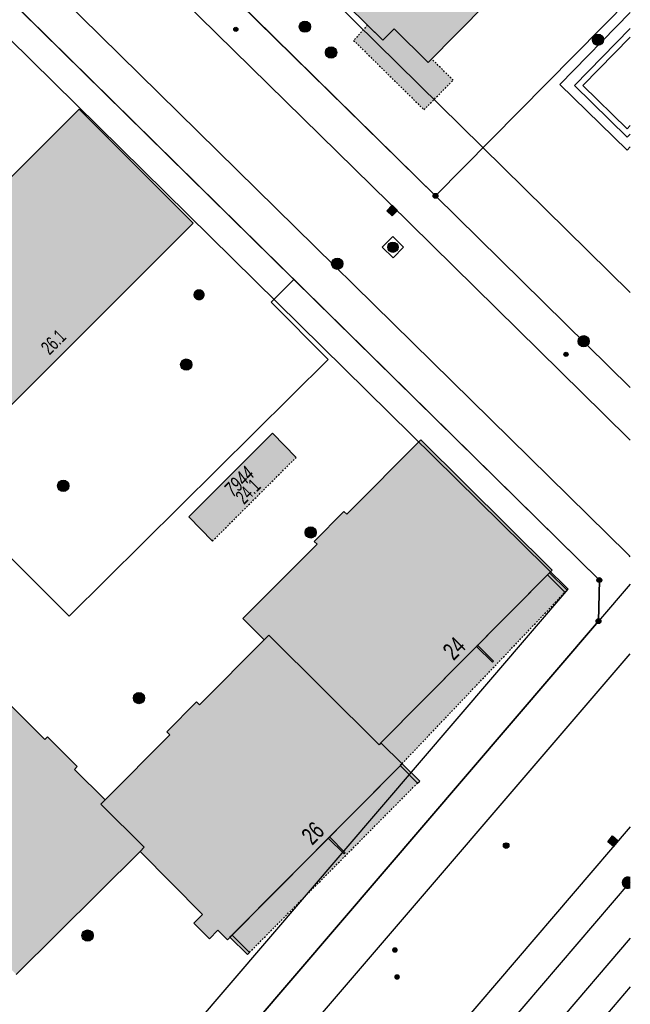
# Model space of a CAD drawing. Header units: metres. Extents: x 2695751 to 2696029, y 1260877 to 1261206.
# Tile 48 of 70: x 2695987 to 2696027, y 1261025 to 1261090. Entities that reach past the tile are written whole.
import ezdxf

# ---------------------------------------------------------------- set-up
doc = ezdxf.new("R2010")
doc.units = ezdxf.units.M
doc.header["$LTSCALE"] = 0.1
doc.linetypes.add('AUSGEZOGEN', pattern=[0])
doc.linetypes.add('VERDECKT2_S2', pattern=[0.36, 0.2, -0.16])
for name, color, linetype in [('Aménagement du territoire_Ligne de distance', 7, 'AUSGEZOGEN'), ('Limites de bien-fonds', 7, 'AUSGEZOGEN'), ('Mensuration officielle_Lignes (Couverture du sol)', 7, 'AUSGEZOGEN'), ('Mensuration officielle_Lignes (Objets divers)', 7, 'AUSGEZOGEN'), ("Mensuration officielle_N° d'assurance", 7, 'AUSGEZOGEN'), ('Mensuration officielle_N° de bâtiment', 7, 'AUSGEZOGEN'), ('Mensuration officielle_Surface (Objets divers)', 7, 'AUSGEZOGEN'), ('Mensuration officielle_Surfaces de bâtiments (Couverture du sol)', 7, 'AUSGEZOGEN'), ('Mensuration officielle_Surfaces de bâtiments (Objets divers)', 7, 'AUSGEZOGEN'), ('Points fixes eau potable', 255, 'AUSGEZOGEN'), ('Points fixes EU', 255, 'AUSGEZOGEN'), ('Points fixes gaz', 255, 'AUSGEZOGEN'), ('Points fixes mensuration officielle', 255, 'AUSGEZOGEN'), ('Points fixes réseau électrique', 255, 'AUSGEZOGEN'), ('Réseau AEW', 8, 'AUSGEZOGEN')]:
    doc.layers.add(name, color=color, linetype=linetype)
doc.styles.add('ARIAL', font='arial.ttf')

msp = doc.modelspace()

# ---------------------------------------------------------------- hatches: boundary and pattern name
at = {"layer": 'Mensuration officielle_Surfaces de bâtiments (Couverture du sol)', "true_color": 0xd2d2d2, "transparency": 33554687}
for points in [[(2696002.64, 1261115.842), (2695992.437, 1261125.884), (2695991.686, 1261125.13), (2695989.401, 1261127.381), (2695981.624, 1261119.476), (2695983.906, 1261117.218), (2695983.153, 1261116.465), (2695993.347, 1261106.416), (2695997.283, 1261102.53), (2696010.964, 1261089.084), (2696011.705, 1261089.822), (2696013.974, 1261087.581), (2696021.77, 1261095.507), (2696019.487, 1261097.744), (2696020.232, 1261098.523), (2696010.038, 1261108.556), (2696008.52, 1261107.008), (2696006.926, 1261108.525), (2696005.524, 1261107.106), (2696007.055, 1261105.582), (2696005.403, 1261103.882), (2695998.039, 1261111.164), (2696001.121, 1261114.258)], [(2695973.487, 1261067.261), (2695981.079, 1261059.658), (2695998.317, 1261076.869), (2695990.73, 1261084.477)], [(2696022.237, 1261053.735), (2696013.498, 1261062.424), (2696008.549, 1261057.463), (2696008.358, 1261057.654), (2696006.38, 1261055.661), (2696006.571, 1261055.47), (2696001.621, 1261050.513), (2696003.051, 1261049.097), (2696003.364, 1261049.412), (2696010.704, 1261042.104), (2696010.832, 1261042.232)], [(2695992.449, 1261038.425), (2695992.159, 1261038.131), (2695995.059, 1261035.273), (2695994.775, 1261034.985), (2695998.947, 1261030.792), (2695998.363, 1261030.211), (2695999.397, 1261029.172), (2695999.971, 1261029.738), (2696000.6, 1261029.101), (2696012.238, 1261040.838), (2696010.832, 1261042.232), (2696010.704, 1261042.104), (2696003.364, 1261049.412), (2696003.051, 1261049.097), (2695998.747, 1261044.752), (2695998.541, 1261044.956), (2695996.571, 1261042.956), (2695996.761, 1261042.767)], [(2695994.775, 1261034.985), (2695995.059, 1261035.273), (2695992.159, 1261038.131), (2695992.449, 1261038.425), (2695990.405, 1261040.455), (2695990.594, 1261040.645), (2695988.599, 1261042.626), (2695988.422, 1261042.449), (2695983.452, 1261047.419), (2695982.276, 1261046.262), (2695982.604, 1261045.93), (2695974.994, 1261038.429), (2695975.129, 1261038.291), (2695986.532, 1261026.783)]]:
    msp.add_hatch(color=254, dxfattribs=at).paths.add_polyline_path(points)
at = {"layer": 'Mensuration officielle_Surfaces de bâtiments (Objets divers)', "true_color": 0xebebeb, "transparency": 33554687}
for points in [[(2696009.94, 1261090.08), (2696009.014, 1261089.057), (2696013.701, 1261084.438), (2696015.647, 1261086.413), (2696014.214, 1261087.825), (2696013.974, 1261087.581), (2696011.705, 1261089.822), (2696010.964, 1261089.084)], [(2696005.188, 1261061.263), (2696003.604, 1261062.872), (2695998.025, 1261057.293), (2695999.609, 1261055.684)], [(2696012.238, 1261040.838), (2696023.099, 1261052.272), (2696023.234, 1261052.403), (2696022.065, 1261053.562), (2696010.832, 1261042.232)], [(2696002.074, 1261028.26), (2696013.276, 1261039.55), (2696013.415, 1261039.683), (2696012.238, 1261040.838), (2696000.769, 1261029.272), (2696001.933, 1261028.118)]]:
    msp.add_hatch(color=7, dxfattribs=at).paths.add_polyline_path(points)
at = {"layer": 'Points fixes eau potable', "transparency": 33554687}
for points in [[(2696019.318, 1261035.252), (2696019.34, 1261035.283), (2696019.355, 1261035.317), (2696019.363, 1261035.354), (2696019.364, 1261035.392), (2696019.357, 1261035.43), (2696019.342, 1261035.465), (2696019.321, 1261035.496), (2696019.294, 1261035.523), (2696019.262, 1261035.543), (2696019.226, 1261035.557), (2696019.189, 1261035.563), (2696019.151, 1261035.562), (2696019.114, 1261035.553), (2696019.08, 1261035.536), (2696019.05, 1261035.514), (2696019.025, 1261035.485), (2696019.006, 1261035.452), (2696018.994, 1261035.416), (2696018.99, 1261035.379), (2696018.993, 1261035.341), (2696019.004, 1261035.304), (2696019.022, 1261035.271), (2696019.046, 1261035.242), (2696019.076, 1261035.218), (2696019.109, 1261035.201), (2696019.146, 1261035.191), (2696019.184, 1261035.189), (2696019.221, 1261035.194), (2696019.257, 1261035.207), (2696019.29, 1261035.226)], [(2696011.631, 1261028.283), (2696011.646, 1261028.271), (2696011.661, 1261028.259), (2696011.677, 1261028.25), (2696011.694, 1261028.242), (2696011.712, 1261028.236), (2696011.731, 1261028.231), (2696011.75, 1261028.229), (2696011.769, 1261028.229), (2696011.788, 1261028.23), (2696011.806, 1261028.233), (2696011.825, 1261028.239), (2696011.842, 1261028.246), (2696011.859, 1261028.254), (2696011.875, 1261028.265), (2696011.89, 1261028.277), (2696011.903, 1261028.29), (2696011.915, 1261028.305), (2696011.926, 1261028.321), (2696011.934, 1261028.338), (2696011.941, 1261028.355), (2696011.947, 1261028.374), (2696011.95, 1261028.392), (2696011.951, 1261028.411), (2696011.951, 1261028.43), (2696011.949, 1261028.449), (2696011.944, 1261028.468), (2696011.938, 1261028.486), (2696011.93, 1261028.503), (2696011.921, 1261028.519), (2696011.909, 1261028.535), (2696011.897, 1261028.549), (2696011.882, 1261028.561), (2696011.867, 1261028.573), (2696011.851, 1261028.582), (2696011.834, 1261028.59), (2696011.816, 1261028.596), (2696011.797, 1261028.601), (2696011.778, 1261028.603), (2696011.759, 1261028.603), (2696011.74, 1261028.602), (2696011.722, 1261028.599), (2696011.703, 1261028.593), (2696011.686, 1261028.586), (2696011.669, 1261028.578), (2696011.653, 1261028.567), (2696011.638, 1261028.555), (2696011.625, 1261028.542), (2696011.613, 1261028.527), (2696011.602, 1261028.511), (2696011.594, 1261028.494), (2696011.587, 1261028.477), (2696011.581, 1261028.458), (2696011.578, 1261028.44), (2696011.577, 1261028.421), (2696011.577, 1261028.402), (2696011.579, 1261028.383), (2696011.584, 1261028.364), (2696011.59, 1261028.346), (2696011.598, 1261028.329), (2696011.607, 1261028.313), (2696011.619, 1261028.297)]]:
    msp.add_hatch(color=7, dxfattribs=at).paths.add_polyline_path(points)
at = {"layer": 'Points fixes EU', "transparency": 33554687}
for color, points in [(7, [(2696006.14, 1261089.974), (2696006.132, 1261090.049), (2696006.11, 1261090.122), (2696006.073, 1261090.188), (2696006.023, 1261090.245), (2696005.963, 1261090.292), (2696005.895, 1261090.325), (2696005.822, 1261090.344), (2696005.746, 1261090.348), (2696005.671, 1261090.337), (2696005.6, 1261090.31), (2696005.535, 1261090.27), (2696005.48, 1261090.218), (2696005.437, 1261090.156), (2696005.407, 1261090.086), (2696005.392, 1261090.012), (2696005.392, 1261089.936), (2696005.407, 1261089.861), (2696005.437, 1261089.792), (2696005.48, 1261089.729), (2696005.535, 1261089.677), (2696005.6, 1261089.637), (2696005.671, 1261089.611), (2696005.746, 1261089.599), (2696005.822, 1261089.603), (2696005.895, 1261089.622), (2696005.963, 1261089.655), (2696006.023, 1261089.702), (2696006.073, 1261089.759), (2696006.11, 1261089.826), (2696006.132, 1261089.898)]), (7, [(2696025.549, 1261089.378), (2696025.488, 1261089.423), (2696025.419, 1261089.455), (2696025.346, 1261089.472), (2696025.27, 1261089.475), (2696025.195, 1261089.461), (2696025.124, 1261089.433), (2696025.061, 1261089.392), (2696025.007, 1261089.338), (2696024.965, 1261089.275), (2696024.937, 1261089.205), (2696024.924, 1261089.13), (2696024.925, 1261089.054), (2696024.942, 1261088.98), (2696024.974, 1261088.911), (2696025.019, 1261088.85), (2696025.075, 1261088.799), (2696025.14, 1261088.76), (2696025.212, 1261088.735), (2696025.287, 1261088.726), (2696025.363, 1261088.731), (2696025.436, 1261088.752), (2696025.503, 1261088.787), (2696025.562, 1261088.835), (2696025.61, 1261088.894), (2696025.645, 1261088.961), (2696025.666, 1261089.034), (2696025.672, 1261089.109), (2696025.663, 1261089.185), (2696025.638, 1261089.256), (2696025.6, 1261089.322)]), (253, [(2696007.888, 1261088.256), (2696007.88, 1261088.332), (2696007.857, 1261088.405), (2696007.82, 1261088.472), (2696007.77, 1261088.531), (2696007.709, 1261088.578), (2696007.64, 1261088.611), (2696007.566, 1261088.631), (2696007.49, 1261088.634), (2696007.414, 1261088.623), (2696007.342, 1261088.596), (2696007.277, 1261088.556), (2696007.221, 1261088.503), (2696007.178, 1261088.44), (2696007.147, 1261088.369), (2696007.132, 1261088.294), (2696007.132, 1261088.218), (2696007.147, 1261088.143), (2696007.178, 1261088.072), (2696007.221, 1261088.009), (2696007.277, 1261087.956), (2696007.342, 1261087.916), (2696007.414, 1261087.889), (2696007.49, 1261087.878), (2696007.566, 1261087.881), (2696007.64, 1261087.901), (2696007.709, 1261087.934), (2696007.77, 1261087.981), (2696007.82, 1261088.04), (2696007.857, 1261088.107), (2696007.88, 1261088.18)]), (7, [(2696011.57, 1261078.067), (2696011.221, 1261077.708), (2696011.58, 1261077.359), (2696011.929, 1261077.718)]), (253, [(2696008.195, 1261073.905), (2696008.242, 1261073.965), (2696008.277, 1261074.034), (2696008.297, 1261074.108), (2696008.301, 1261074.184), (2696008.29, 1261074.26), (2696008.264, 1261074.332), (2696008.224, 1261074.398), (2696008.172, 1261074.454), (2696008.11, 1261074.498), (2696008.039, 1261074.529), (2696007.964, 1261074.545), (2696007.888, 1261074.546), (2696007.813, 1261074.531), (2696007.742, 1261074.501), (2696007.679, 1261074.458), (2696007.625, 1261074.403), (2696007.584, 1261074.338), (2696007.557, 1261074.267), (2696007.544, 1261074.191), (2696007.548, 1261074.115), (2696007.566, 1261074.04), (2696007.599, 1261073.971), (2696007.646, 1261073.91), (2696007.703, 1261073.86), (2696007.77, 1261073.822), (2696007.843, 1261073.798), (2696007.919, 1261073.79), (2696007.996, 1261073.797), (2696008.069, 1261073.819), (2696008.136, 1261073.856)]), (253, [(2695997.602, 1261067.165), (2695997.663, 1261067.119), (2695997.733, 1261067.087), (2695997.807, 1261067.069), (2695997.884, 1261067.067), (2695997.96, 1261067.08), (2695998.031, 1261067.109), (2695998.095, 1261067.151), (2695998.149, 1261067.205), (2695998.192, 1261067.269), (2695998.221, 1261067.34), (2695998.234, 1261067.415), (2695998.233, 1261067.492), (2695998.216, 1261067.566), (2695998.184, 1261067.636), (2695998.139, 1261067.698), (2695998.082, 1261067.75), (2695998.016, 1261067.789), (2695997.944, 1261067.814), (2695997.868, 1261067.824), (2695997.791, 1261067.818), (2695997.717, 1261067.798), (2695997.649, 1261067.762), (2695997.59, 1261067.714), (2695997.541, 1261067.655), (2695997.505, 1261067.587), (2695997.484, 1261067.513), (2695997.478, 1261067.437), (2695997.487, 1261067.361), (2695997.512, 1261067.288), (2695997.55, 1261067.222)]), (253, [(2695989.932, 1261059.098), (2695989.98, 1261059.158), (2695990.014, 1261059.227), (2695990.034, 1261059.301), (2695990.038, 1261059.378), (2695990.027, 1261059.453), (2695990.001, 1261059.526), (2695989.961, 1261059.591), (2695989.909, 1261059.647), (2695989.846, 1261059.691), (2695989.776, 1261059.722), (2695989.701, 1261059.738), (2695989.624, 1261059.739), (2695989.549, 1261059.724), (2695989.479, 1261059.694), (2695989.415, 1261059.651), (2695989.362, 1261059.596), (2695989.321, 1261059.531), (2695989.294, 1261059.459), (2695989.281, 1261059.384), (2695989.285, 1261059.307), (2695989.303, 1261059.233), (2695989.336, 1261059.164), (2695989.383, 1261059.103), (2695989.441, 1261059.052), (2695989.507, 1261059.015), (2695989.58, 1261058.991), (2695989.657, 1261058.983), (2695989.733, 1261058.99), (2695989.806, 1261059.012), (2695989.874, 1261059.049)]), (7, [(2696006.524, 1261056.253), (2696006.516, 1261056.328), (2696006.494, 1261056.401), (2696006.457, 1261056.467), (2696006.407, 1261056.524), (2696006.347, 1261056.571), (2696006.279, 1261056.604), (2696006.206, 1261056.623), (2696006.13, 1261056.627), (2696006.055, 1261056.616), (2696005.984, 1261056.589), (2696005.919, 1261056.549), (2696005.864, 1261056.497), (2696005.821, 1261056.435), (2696005.791, 1261056.365), (2696005.776, 1261056.291), (2696005.776, 1261056.215), (2696005.791, 1261056.14), (2696005.821, 1261056.071), (2696005.864, 1261056.008), (2696005.919, 1261055.956), (2696005.984, 1261055.916), (2696006.055, 1261055.89), (2696006.13, 1261055.878), (2696006.206, 1261055.882), (2696006.279, 1261055.901), (2696006.347, 1261055.934), (2696006.407, 1261055.981), (2696006.457, 1261056.038), (2696006.494, 1261056.105), (2696006.516, 1261056.177)]), (7, [(2695995.082, 1261045.211), (2695995.074, 1261045.286), (2695995.052, 1261045.359), (2695995.015, 1261045.425), (2695994.965, 1261045.482), (2695994.905, 1261045.529), (2695994.837, 1261045.562), (2695994.764, 1261045.581), (2695994.688, 1261045.585), (2695994.613, 1261045.574), (2695994.542, 1261045.547), (2695994.477, 1261045.507), (2695994.422, 1261045.455), (2695994.379, 1261045.393), (2695994.349, 1261045.323), (2695994.334, 1261045.249), (2695994.334, 1261045.173), (2695994.349, 1261045.098), (2695994.379, 1261045.029), (2695994.422, 1261044.966), (2695994.477, 1261044.914), (2695994.542, 1261044.874), (2695994.613, 1261044.848), (2695994.688, 1261044.836), (2695994.764, 1261044.84), (2695994.837, 1261044.859), (2695994.905, 1261044.892), (2695994.965, 1261044.939), (2695995.015, 1261044.996), (2695995.052, 1261045.063), (2695995.074, 1261045.135)]), (7, [(2696026.266, 1261036.021), (2696025.947, 1261035.636), (2696026.332, 1261035.317), (2696026.651, 1261035.702)]), (7, [(2695991.009, 1261029.122), (2695991.066, 1261029.073), (2695991.133, 1261029.036), (2695991.206, 1261029.014), (2695991.281, 1261029.007), (2695991.357, 1261029.015), (2695991.429, 1261029.038), (2695991.495, 1261029.076), (2695991.552, 1261029.126), (2695991.598, 1261029.186), (2695991.631, 1261029.254), (2695991.649, 1261029.328), (2695991.653, 1261029.404), (2695991.641, 1261029.479), (2695991.614, 1261029.55), (2695991.573, 1261029.614), (2695991.521, 1261029.668), (2695991.458, 1261029.711), (2695991.388, 1261029.74), (2695991.314, 1261029.755), (2695991.238, 1261029.755), (2695991.163, 1261029.739), (2695991.094, 1261029.708), (2695991.032, 1261029.665), (2695990.98, 1261029.609), (2695990.941, 1261029.545), (2695990.915, 1261029.473), (2695990.904, 1261029.398), (2695990.908, 1261029.322), (2695990.928, 1261029.249), (2695990.962, 1261029.181)])]:
    msp.add_hatch(color=color, dxfattribs=at).paths.add_polyline_path(points)
at = {"layer": 'Points fixes EU', "lineweight": 25, "transparency": 33554687}
for points in [[(2696011.877, 1261075.03), (2696011.92, 1261075.084), (2696011.952, 1261075.146), (2696011.971, 1261075.213), (2696011.976, 1261075.282), (2696011.966, 1261075.351), (2696011.943, 1261075.417), (2696011.907, 1261075.477), (2696011.86, 1261075.528), (2696011.804, 1261075.569), (2696011.741, 1261075.597), (2696011.673, 1261075.612), (2696011.603, 1261075.614), (2696011.535, 1261075.601), (2696011.47, 1261075.574), (2696011.413, 1261075.536), (2696011.364, 1261075.486), (2696011.326, 1261075.428), (2696011.301, 1261075.363), (2696011.289, 1261075.294), (2696011.291, 1261075.225), (2696011.308, 1261075.157), (2696011.337, 1261075.094), (2696011.379, 1261075.039), (2696011.431, 1261074.992), (2696011.491, 1261074.958), (2696011.557, 1261074.936), (2696011.626, 1261074.927), (2696011.695, 1261074.933), (2696011.762, 1261074.953), (2696011.823, 1261074.985)], [(2695998.98, 1261071.842), (2695999.027, 1261071.902), (2695999.06, 1261071.97), (2695999.079, 1261072.043), (2695999.084, 1261072.119), (2695999.072, 1261072.194), (2695999.046, 1261072.265), (2695999.006, 1261072.329), (2695998.954, 1261072.385), (2695998.892, 1261072.428), (2695998.823, 1261072.458), (2695998.748, 1261072.474), (2695998.672, 1261072.474), (2695998.598, 1261072.459), (2695998.528, 1261072.43), (2695998.466, 1261072.386), (2695998.413, 1261072.332), (2695998.373, 1261072.267), (2695998.346, 1261072.196), (2695998.335, 1261072.121), (2695998.338, 1261072.046), (2695998.357, 1261071.972), (2695998.39, 1261071.904), (2695998.436, 1261071.844), (2695998.494, 1261071.794), (2695998.56, 1261071.757), (2695998.632, 1261071.734), (2695998.708, 1261071.726), (2695998.783, 1261071.733), (2695998.856, 1261071.756), (2695998.922, 1261071.792)]]:
    msp.add_hatch(color=7, dxfattribs=at).paths.add_polyline_path(points)
at = {"layer": 'Points fixes gaz', "transparency": 33554687}
msp.add_hatch(color=7, dxfattribs=at).paths.add_polyline_path([(2696011.902, 1261026.806), (2696011.864, 1261026.802), (2696011.828, 1261026.79), (2696011.795, 1261026.77), (2696011.767, 1261026.745), (2696011.745, 1261026.714), (2696011.729, 1261026.68), (2696011.72, 1261026.643), (2696011.719, 1261026.605), (2696011.726, 1261026.568), (2696011.74, 1261026.533), (2696011.76, 1261026.501), (2696011.787, 1261026.474), (2696011.819, 1261026.453), (2696011.854, 1261026.439), (2696011.891, 1261026.432), (2696011.929, 1261026.433), (2696011.966, 1261026.441), (2696012.001, 1261026.457), (2696012.031, 1261026.48), (2696012.057, 1261026.508), (2696012.076, 1261026.54), (2696012.089, 1261026.576), (2696012.093, 1261026.614), (2696012.091, 1261026.652), (2696012.08, 1261026.688), (2696012.063, 1261026.722), (2696012.039, 1261026.751), (2696012.009, 1261026.775), (2696011.976, 1261026.793), (2696011.939, 1261026.803)])
at = {"layer": 'Points fixes mensuration officielle', "transparency": 33554687}
for points in [[(2696014.632, 1261078.7), (2696014.629, 1261078.733), (2696014.619, 1261078.764), (2696014.603, 1261078.793), (2696014.582, 1261078.818), (2696014.556, 1261078.838), (2696014.526, 1261078.852), (2696014.495, 1261078.861), (2696014.462, 1261078.862), (2696014.429, 1261078.857), (2696014.398, 1261078.846), (2696014.371, 1261078.829), (2696014.347, 1261078.806), (2696014.328, 1261078.779), (2696014.315, 1261078.749), (2696014.308, 1261078.716), (2696014.308, 1261078.684), (2696014.315, 1261078.651), (2696014.328, 1261078.621), (2696014.347, 1261078.594), (2696014.371, 1261078.571), (2696014.398, 1261078.554), (2696014.429, 1261078.543), (2696014.462, 1261078.538), (2696014.495, 1261078.539), (2696014.526, 1261078.548), (2696014.556, 1261078.562), (2696014.582, 1261078.582), (2696014.603, 1261078.607), (2696014.619, 1261078.636), (2696014.629, 1261078.667)], [(2696025.552, 1261053.08), (2696025.549, 1261053.113), (2696025.539, 1261053.144), (2696025.523, 1261053.173), (2696025.502, 1261053.198), (2696025.476, 1261053.218), (2696025.446, 1261053.232), (2696025.415, 1261053.241), (2696025.382, 1261053.242), (2696025.349, 1261053.237), (2696025.318, 1261053.226), (2696025.291, 1261053.209), (2696025.267, 1261053.186), (2696025.248, 1261053.159), (2696025.235, 1261053.129), (2696025.228, 1261053.096), (2696025.228, 1261053.064), (2696025.235, 1261053.031), (2696025.248, 1261053.001), (2696025.267, 1261052.974), (2696025.291, 1261052.951), (2696025.318, 1261052.934), (2696025.349, 1261052.923), (2696025.382, 1261052.918), (2696025.415, 1261052.919), (2696025.446, 1261052.928), (2696025.476, 1261052.942), (2696025.502, 1261052.962), (2696025.523, 1261052.987), (2696025.539, 1261053.016), (2696025.549, 1261053.047)], [(2696025.492, 1261050.34), (2696025.489, 1261050.373), (2696025.479, 1261050.404), (2696025.463, 1261050.433), (2696025.442, 1261050.458), (2696025.416, 1261050.478), (2696025.386, 1261050.492), (2696025.355, 1261050.501), (2696025.322, 1261050.502), (2696025.289, 1261050.497), (2696025.258, 1261050.486), (2696025.231, 1261050.469), (2696025.207, 1261050.446), (2696025.188, 1261050.419), (2696025.175, 1261050.389), (2696025.168, 1261050.356), (2696025.168, 1261050.324), (2696025.175, 1261050.291), (2696025.188, 1261050.261), (2696025.207, 1261050.234), (2696025.231, 1261050.211), (2696025.258, 1261050.194), (2696025.289, 1261050.183), (2696025.322, 1261050.178), (2696025.355, 1261050.179), (2696025.386, 1261050.188), (2696025.416, 1261050.202), (2696025.442, 1261050.222), (2696025.463, 1261050.247), (2696025.479, 1261050.276), (2696025.489, 1261050.307)]]:
    msp.add_hatch(color=7, dxfattribs=at).paths.add_polyline_path(points)
at = {"layer": 'Points fixes réseau électrique', "transparency": 33554687}
for points in [[(2696024.609, 1261068.741), (2696024.657, 1261068.8), (2696024.692, 1261068.867), (2696024.713, 1261068.94), (2696024.719, 1261069.015), (2696024.709, 1261069.091), (2696024.685, 1261069.163), (2696024.646, 1261069.228), (2696024.595, 1261069.284), (2696024.534, 1261069.329), (2696024.465, 1261069.361), (2696024.391, 1261069.378), (2696024.316, 1261069.38), (2696024.241, 1261069.367), (2696024.17, 1261069.338), (2696024.107, 1261069.297), (2696024.053, 1261069.243), (2696024.012, 1261069.18), (2696023.983, 1261069.109), (2696023.97, 1261069.034), (2696023.972, 1261068.959), (2696023.989, 1261068.885), (2696024.021, 1261068.816), (2696024.066, 1261068.755), (2696024.122, 1261068.704), (2696024.187, 1261068.665), (2696024.259, 1261068.641), (2696024.335, 1261068.631), (2696024.41, 1261068.637), (2696024.483, 1261068.658), (2696024.55, 1261068.693)], [(2696027.418, 1261032.554), (2696027.452, 1261032.571), (2696027.452, 1261033.241), (2696027.418, 1261033.258), (2696027.345, 1261033.277), (2696027.269, 1261033.281), (2696027.194, 1261033.269), (2696027.123, 1261033.243), (2696027.058, 1261033.203), (2696027.003, 1261033.15), (2696026.96, 1261033.088), (2696026.93, 1261033.018), (2696026.915, 1261032.944), (2696026.915, 1261032.868), (2696026.93, 1261032.794), (2696026.96, 1261032.724), (2696027.003, 1261032.662), (2696027.058, 1261032.609), (2696027.123, 1261032.569), (2696027.194, 1261032.543), (2696027.269, 1261032.531), (2696027.345, 1261032.535)]]:
    msp.add_hatch(color=7, dxfattribs=at).paths.add_polyline_path(points)
at = {"layer": 'Réseau AEW', "transparency": 33554687}
for points in [[(2696001.022, 1261089.797), (2696001.022, 1261089.783), (2696001.024, 1261089.769), (2696001.028, 1261089.756), (2696001.033, 1261089.743), (2696001.039, 1261089.73), (2696001.046, 1261089.718), (2696001.055, 1261089.707), (2696001.064, 1261089.697), (2696001.075, 1261089.688), (2696001.086, 1261089.68), (2696001.098, 1261089.674), (2696001.111, 1261089.668), (2696001.125, 1261089.664), (2696001.138, 1261089.661), (2696001.152, 1261089.66), (2696001.166, 1261089.66), (2696001.18, 1261089.661), (2696001.193, 1261089.664), (2696001.207, 1261089.668), (2696001.22, 1261089.674), (2696001.232, 1261089.68), (2696001.243, 1261089.688), (2696001.254, 1261089.697), (2696001.263, 1261089.707), (2696001.272, 1261089.718), (2696001.279, 1261089.73), (2696001.285, 1261089.743), (2696001.29, 1261089.756), (2696001.294, 1261089.769), (2696001.296, 1261089.783), (2696001.296, 1261089.797), (2696001.296, 1261089.811), (2696001.294, 1261089.825), (2696001.29, 1261089.838), (2696001.285, 1261089.851), (2696001.279, 1261089.864), (2696001.272, 1261089.876), (2696001.263, 1261089.887), (2696001.254, 1261089.897), (2696001.243, 1261089.906), (2696001.232, 1261089.914), (2696001.22, 1261089.92), (2696001.207, 1261089.926), (2696001.193, 1261089.93), (2696001.18, 1261089.933), (2696001.166, 1261089.934), (2696001.152, 1261089.934), (2696001.138, 1261089.933), (2696001.125, 1261089.93), (2696001.111, 1261089.926), (2696001.098, 1261089.92), (2696001.086, 1261089.914), (2696001.075, 1261089.906), (2696001.064, 1261089.897), (2696001.055, 1261089.887), (2696001.046, 1261089.876), (2696001.039, 1261089.864), (2696001.033, 1261089.851), (2696001.028, 1261089.838), (2696001.024, 1261089.825), (2696001.022, 1261089.811)], [(2696023.03, 1261068.13), (2696023.03, 1261068.116), (2696023.032, 1261068.102), (2696023.036, 1261068.089), (2696023.041, 1261068.076), (2696023.047, 1261068.063), (2696023.054, 1261068.051), (2696023.063, 1261068.04), (2696023.072, 1261068.03), (2696023.083, 1261068.021), (2696023.094, 1261068.013), (2696023.106, 1261068.007), (2696023.119, 1261068.001), (2696023.133, 1261067.997), (2696023.146, 1261067.994), (2696023.16, 1261067.993), (2696023.174, 1261067.993), (2696023.188, 1261067.994), (2696023.201, 1261067.997), (2696023.215, 1261068.001), (2696023.228, 1261068.007), (2696023.24, 1261068.013), (2696023.251, 1261068.021), (2696023.262, 1261068.03), (2696023.271, 1261068.04), (2696023.28, 1261068.051), (2696023.287, 1261068.063), (2696023.293, 1261068.076), (2696023.298, 1261068.089), (2696023.302, 1261068.102), (2696023.304, 1261068.116), (2696023.304, 1261068.13), (2696023.304, 1261068.144), (2696023.302, 1261068.158), (2696023.298, 1261068.171), (2696023.293, 1261068.184), (2696023.287, 1261068.197), (2696023.28, 1261068.209), (2696023.271, 1261068.22), (2696023.262, 1261068.23), (2696023.251, 1261068.239), (2696023.24, 1261068.247), (2696023.228, 1261068.253), (2696023.215, 1261068.259), (2696023.201, 1261068.263), (2696023.188, 1261068.266), (2696023.174, 1261068.267), (2696023.16, 1261068.267), (2696023.146, 1261068.266), (2696023.133, 1261068.263), (2696023.119, 1261068.259), (2696023.106, 1261068.253), (2696023.094, 1261068.247), (2696023.083, 1261068.239), (2696023.072, 1261068.23), (2696023.063, 1261068.22), (2696023.054, 1261068.209), (2696023.047, 1261068.197), (2696023.041, 1261068.184), (2696023.036, 1261068.171), (2696023.032, 1261068.158), (2696023.03, 1261068.144)]]:
    msp.add_hatch(color=1, dxfattribs=at).paths.add_polyline_path(points)

# ---------------------------------------------------------------- linework, layer by layer
at = {"layer": 'Aménagement du territoire_Ligne de distance', "color": 7, "linetype": 'AUSGEZOGEN', "transparency": 33554687}
for p, q in [((2695990.63, 1261014.306), (2696023.31, 1261052.48)), ((2696027.452, 1261025.953), (2696004.507, 1260999.152))]:
    msp.add_line(p, q, dxfattribs=at)
for points in [[(2695917.37, 1261180.67), (2695957.98, 1261140.67), (2695996.46, 1261102.78), (2696027.452, 1261072.254)], [(2696023.31, 1261052.48), (2695984.53, 1261090.67), (2695946.06, 1261128.56), (2695905.1, 1261168.89)]]:
    msp.add_lwpolyline(points, dxfattribs=at)
at = {"layer": 'Limites de bien-fonds', "color": 7, "linetype": 'AUSGEZOGEN', "transparency": 33554687}
for p, q in [((2695971.7, 1261120.8), (2696014.47, 1261078.7)), ((2696027.452, 1261091.862), (2696014.47, 1261078.7)), ((2696027.452, 1261065.921), (2696014.47, 1261078.7)), ((2696027.452, 1261052.818), (2696025.33, 1261050.34)), ((2696025.33, 1261050.34), (2695989.07, 1261007.99)), ((2695997.747, 1260998.282), (2696027.452, 1261032.931))]:
    msp.add_line(p, q, dxfattribs=at)
msp.add_lwpolyline([(2695980.85, 1261096.94), (2695981.57, 1261096.23), (2696025.39, 1261053.08), (2696025.33, 1261050.34)], dxfattribs=at)
at = {"layer": 'Mensuration officielle_Lignes (Couverture du sol)', "color": 7, "linetype": 'AUSGEZOGEN', "transparency": 33554687}
for p, q in [((2695982.62, 1261098.73), (2696027.239, 1261054.861)), ((2696005.034, 1261073.125), (2695986.843, 1261091.038)), ((2696023.732, 1261086.047), (2696027.452, 1261089.855)), ((2696027.239, 1261081.737), (2696027.452, 1261081.955)), ((2696022.237, 1261053.735), (2696013.498, 1261062.424)), ((2696008.358, 1261057.654), (2696006.38, 1261055.661)), ((2696010.832, 1261042.232), (2696022.237, 1261053.735)), ((2695989.07, 1261007.99), (2696025.33, 1261050.34)), ((2696001.621, 1261050.513), (2696003.051, 1261049.097)), ((2695991.182, 1261005.852), (2696027.452, 1261048.163)), ((2695998.541, 1261044.956), (2695996.571, 1261042.956)), ((2696027.452, 1261036.629), (2695996.055, 1260999.982)), ((2695986.532, 1261026.783), (2695994.775, 1261034.985)), ((2695997.747, 1260998.282), (2696027.452, 1261032.932)), ((2696027.452, 1261029.214), (2696022.373, 1261023.276))]:
    msp.add_line(p, q, dxfattribs=at)
for points in [[(2695912.345, 1261175.718), (2695926.4, 1261161.876), (2695940.15, 1261148.326), (2695941.253, 1261147.243), (2695955.207, 1261133.505), (2695970.589, 1261118.364), (2695983.966, 1261105.191), (2695997.573, 1261091.812), (2696011.38, 1261078.224), (2696025.663, 1261064.169), (2696027.452, 1261062.414)], [(2695997.283, 1261102.53), (2696010.964, 1261089.084), (2696011.705, 1261089.822), (2696013.974, 1261087.581), (2696021.77, 1261095.507), (2696019.487, 1261097.744), (2696020.232, 1261098.523), (2696010.038, 1261108.556), (2696008.52, 1261107.008), (2696006.926, 1261108.525), (2696005.524, 1261107.106), (2696007.055, 1261105.582), (2696005.403, 1261103.882), (2695998.039, 1261111.164), (2696001.121, 1261114.258), (2696002.64, 1261115.842)], [(2695993.827, 1261099.009), (2696000.21, 1261092.72), (2696014.47, 1261078.7), (2696027.452, 1261065.921)], [(2696027.452, 1261090.927), (2696022.754, 1261086.118), (2696027.239, 1261081.737)], [(2696027.452, 1261082.812), (2696027.253, 1261082.609), (2696023.732, 1261086.047)], [(2695973.487, 1261067.261), (2695990.73, 1261084.477), (2695998.317, 1261076.869), (2695981.079, 1261059.658)], [(2695981.079, 1261059.658), (2695990.059, 1261050.664), (2696007.326, 1261067.79), (2696003.508, 1261071.61), (2696005.034, 1261073.125)], [(2696025.33, 1261050.34), (2696025.39, 1261053.08), (2696005.034, 1261073.125)], [(2696013.498, 1261062.424), (2696008.549, 1261057.463), (2696008.358, 1261057.654)], [(2696006.38, 1261055.661), (2696006.571, 1261055.47), (2696001.621, 1261050.513)], [(2696010.832, 1261042.232), (2696010.704, 1261042.104), (2696003.364, 1261049.412), (2696003.051, 1261049.097)], [(2696003.051, 1261049.097), (2695998.747, 1261044.752), (2695998.541, 1261044.956)], [(2695983.452, 1261047.419), (2695988.422, 1261042.449), (2695988.599, 1261042.626)], [(2695992.449, 1261038.425), (2695996.761, 1261042.767), (2695996.571, 1261042.956)], [(2695988.599, 1261042.626), (2695990.594, 1261040.645), (2695990.405, 1261040.455), (2695992.449, 1261038.425)], [(2696000.6, 1261029.101), (2696012.238, 1261040.838), (2696010.832, 1261042.232)], [(2695992.449, 1261038.425), (2695992.159, 1261038.131), (2695995.059, 1261035.273), (2695994.775, 1261034.985)], [(2695994.775, 1261034.985), (2695998.947, 1261030.792), (2695998.363, 1261030.211), (2695999.397, 1261029.172), (2695999.971, 1261029.738), (2696000.6, 1261029.101)]]:
    msp.add_lwpolyline(points, dxfattribs=at)
msp.add_arc((2696023.647, 1261051.392), 4.993, 40.3697, 44.00317, dxfattribs=at)
at = {"layer": 'Mensuration officielle_Lignes (Objets divers)', "color": 7, "linetype": 'AUSGEZOGEN', "transparency": 33554687}
msp.add_line((2696027.452, 1261082.812), (2696027.253, 1261082.609), dxfattribs=at)
msp.add_lwpolyline([(2696027.253, 1261082.609), (2696023.732, 1261086.047), (2696027.452, 1261089.855)], dxfattribs=at)
at = {"layer": 'Mensuration officielle_Surface (Objets divers)', "color": 7, "linetype": 'AUSGEZOGEN', "transparency": 33554687}
msp.add_line((2696027.253, 1261082.609), (2696027.452, 1261082.812), dxfattribs=at)
at = {"layer": 'Mensuration officielle_Surface (Objets divers)', "color": 7, "linetype": 'VERDECKT2_S2', "transparency": 33554687}
for p, q in [((2695999.609, 1261055.684), (2696005.188, 1261061.263)), ((2696012.238, 1261040.838), (2696023.099, 1261052.272)), ((2696002.074, 1261028.26), (2696013.276, 1261039.55))]:
    msp.add_line(p, q, dxfattribs=at)
msp.add_lwpolyline([(2696009.94, 1261090.08), (2696009.014, 1261089.057), (2696013.701, 1261084.438), (2696015.647, 1261086.413), (2696014.214, 1261087.825)], dxfattribs=at)
at = {"layer": 'Mensuration officielle_Surface (Objets divers)', "color": 7, "linetype": 'AUSGEZOGEN', "transparency": 33554687}
for points in [[(2696014.214, 1261087.825), (2696013.974, 1261087.581), (2696011.705, 1261089.822), (2696010.964, 1261089.084), (2696009.94, 1261090.08)], [(2696027.452, 1261089.855), (2696023.732, 1261086.047), (2696027.253, 1261082.609)], [(2696027.452, 1261089.283), (2696024.298, 1261086.054), (2696027.246, 1261083.174), (2696027.452, 1261083.384)], [(2696005.188, 1261061.263), (2696003.604, 1261062.872), (2695998.025, 1261057.293), (2695999.609, 1261055.684)], [(2696023.099, 1261052.272), (2696023.234, 1261052.403), (2696022.065, 1261053.562), (2696010.832, 1261042.232), (2696012.238, 1261040.838)], [(2696013.276, 1261039.55), (2696013.415, 1261039.683), (2696012.238, 1261040.838), (2696000.769, 1261029.272), (2696001.933, 1261028.118), (2696002.074, 1261028.26)]]:
    msp.add_lwpolyline(points, dxfattribs=at)
for points in [[(2696023.099, 1261052.272), (2696023.234, 1261052.403), (2696022.065, 1261053.562), (2696021.933, 1261053.428), (2696023.099, 1261052.272)], [(2696018.262, 1261047.61), (2696018.332, 1261047.681), (2696017.274, 1261048.73), (2696017.204, 1261048.659), (2696018.262, 1261047.61)], [(2696013.415, 1261039.683), (2696012.238, 1261040.838), (2696012.108, 1261040.708), (2696013.276, 1261039.55), (2696013.415, 1261039.683)], [(2696008.453, 1261034.905), (2696007.395, 1261035.954), (2696007.324, 1261035.883), (2696008.382, 1261034.834), (2696008.453, 1261034.905)], [(2696001.933, 1261028.118), (2696002.074, 1261028.26), (2696000.91, 1261029.414), (2696000.769, 1261029.272), (2696001.933, 1261028.118)]]:
    msp.add_lwpolyline(points, close=True, dxfattribs=at)
at = {"layer": 'Points fixes eau potable', "transparency": 33554687}
msp.add_circle((2696019.177, 1261035.376), 0.187, dxfattribs=at)
at = {"layer": 'Points fixes EU', "color": 31, "lineweight": 25, "transparency": 33554687}
for p, q in [((2696010.925, 1261075.265), (2696011.626, 1261075.978)), ((2696011.638, 1261074.564), (2696010.925, 1261075.265)), ((2696012.339, 1261075.277), (2696011.638, 1261074.564))]:
    msp.add_line(p, q, dxfattribs=at)
at = {"layer": 'Points fixes EU', "lineweight": 25, "transparency": 33554687}
msp.add_line((2696011.626, 1261075.978), (2696012.339, 1261075.277), dxfattribs=at)
at = {"layer": 'Points fixes EU', "transparency": 33554687}
for points in [[(2696011.57, 1261078.067), (2696011.929, 1261077.718), (2696011.58, 1261077.359), (2696011.221, 1261077.708), (2696011.57, 1261078.067)], [(2696026.266, 1261036.021), (2696026.651, 1261035.702), (2696026.332, 1261035.317), (2696025.947, 1261035.636), (2696026.266, 1261036.021)]]:
    msp.add_lwpolyline(points, close=True, dxfattribs=at)
for centre, radius in [((2696005.765, 1261089.974), 0.375), ((2696025.297, 1261089.101), 0.375), ((2696007.509, 1261088.256), 0.379), ((2696007.923, 1261074.169), 0.379), ((2695997.857, 1261067.445), 0.379), ((2695989.66, 1261059.362), 0.379), ((2696006.149, 1261056.253), 0.375), ((2695994.707, 1261045.211), 0.375), ((2695991.278, 1261029.382), 0.375)]:
    msp.add_circle(centre, radius, dxfattribs=at)
at = {"layer": 'Points fixes EU', "lineweight": 25, "transparency": 33554687}
msp.add_circle((2696011.632, 1261075.271), 0.344, dxfattribs=at)
at = {"layer": 'Points fixes mensuration officielle', "color": 7, "transparency": 33554687}
for centre in [(2696014.47, 1261078.7), (2696025.39, 1261053.08), (2696025.33, 1261050.34)]:
    msp.add_circle(centre, 0.162, dxfattribs=at)
at = {"layer": 'Points fixes réseau électrique', "transparency": 33554687}
msp.add_circle((2696024.344, 1261069.006), 0.375, dxfattribs=at)
msp.add_arc((2696027.288, 1261032.906), 0.375, 64.13331, 295.86669, dxfattribs=at)
at = {"layer": 'Réseau AEW', "color": 1, "transparency": 33554687}
for centre in [(2696001.159, 1261089.797), (2696023.167, 1261068.13)]:
    msp.add_circle(centre, 0.137, dxfattribs=at)

# ---------------------------------------------------------------- texts
at = {"layer": "Mensuration officielle_N° d'assurance", "color": 7, "transparency": 33554687, "insert": (2696001.386, 1261059.658), "char_height": 0.96842, "width": 2.46457, "attachment_point": 5, "rotation": 45.1449, "style": 'ARIAL'}
msp.add_mtext('\\A1;{\\fArial|i1|b0;\\H0.968418;\\W0.700000;\\C7;7944}\\P', dxfattribs=at)
at = {"layer": 'Mensuration officielle_N° de bâtiment', "color": 7, "transparency": 33554687, "attachment_point": 8, "style": 'ARIAL'}
for s, insert, char_height, width, rotation in [('\\W0.66;26.1', (2695989.345, 1261068.617), 0.92968, 2.03566, 44.955), ('\\W0.66;24.1', (2696002.299, 1261058.671), 0.92968, 2.03566, 45), ('\\W0.70;24', (2696016.122, 1261048.119), 1.1621, 1.68109, 45.1449), ('\\W0.70;26', (2696006.713, 1261035.788), 1.1621, 1.68109, 45.1449)]:
    msp.add_mtext(s, dxfattribs=dict(at, insert=insert, char_height=char_height, width=width, rotation=rotation))

doc.saveas('drawing.dxf')
